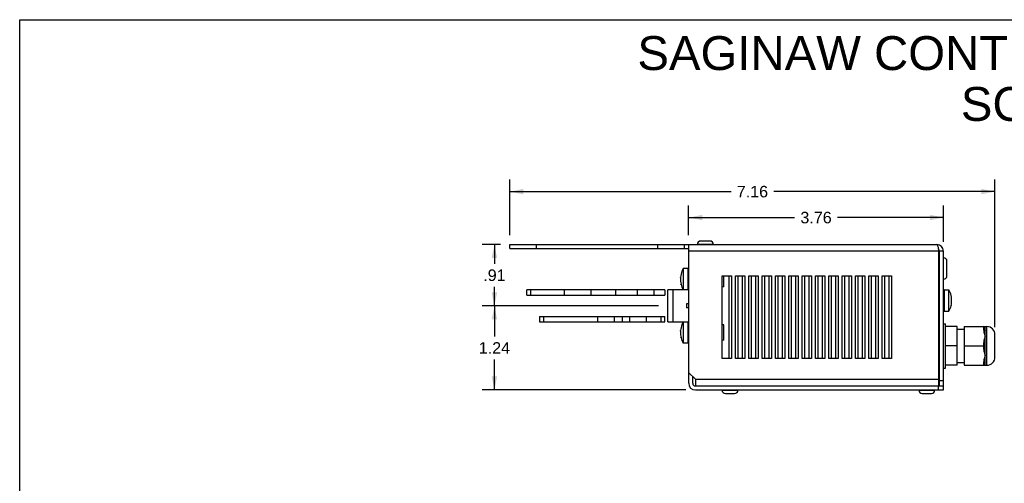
# Model space of a CAD drawing. Header units: inches. Extents: x 0 to 22, y 0 to 17.
# Tile 2 of 6: x 0 to 14.5, y 10.2 to 17. Entities that reach past the tile are written whole.
import ezdxf

# ---------------------------------------------------------------- set-up
doc = ezdxf.new("R2010")
doc.units = ezdxf.units.IN
doc.header["$LTSCALE"] = 1.21
doc.header["$MEASUREMENT"] = 0
doc.layers.get('0').update_dxf_attribs({"linetype": 'CONTINUOUS'})
doc.styles.get("Standard").update_dxf_attribs({"font": 'arial.ttf'})
doc.dimstyles.new('DIMSTYLE_1', dxfattribs={"dimtxt": 0.17, "dimasz": 0.2, "dimexe": 0.09, "dimexo": 0.07, "dimgap": 0.0425, "dimtad": 0, "dimtih": 1, "dimtoh": 1, "dimzin": 4, "dimdsep": 46, "dimtxsty": 'Standard', "dimblk": '_FILLED', "dimblk1": '_FILLED', "dimblk2": '_FILLED', "dimcen": 0.09, "dimazin": 1, "dimtfac": 1, "dimtofl": 0, "dimtmove": 0, "dimatfit": 3, "dimldrblk": '_FILLED', "dimfxl": 0, "dimtolj": 1, "dimtzin": 4, "dimarcsym": 0})

# ---------------------------------------------------------------- blocks, each defined once
blk = doc.blocks.new('_FILLED')
at = {"color": 0, "linetype": 'ByBlock'}
blk.add_solid([(0, 0), (-1, 0.2), (-1, -0.2)], dxfattribs=at)
blk = doc.blocks.new('*D8')
at = {"color": 2, "linetype": 'Continuous'}
for p, q in [((9.424, 12.776), (6.825, 12.776)), ((7.005, 12.776), (7.005, 12.326)), ((7.005, 11.536), (7.005, 11.986)), ((9.83, 11.536), (6.825, 11.536))]:
    blk.add_line(p, q, dxfattribs=at)
at = {"color": 2, "linetype": 'Continuous', "xscale": 0.2, "yscale": 0.2, "zscale": 0.2}
for p, rotation in [((7.005, 12.776), 90), ((7.005, 11.536), 270)]:
    blk.add_blockref('_FILLED', p, dxfattribs=dict(at, rotation=rotation))
at = {"color": 2, "linetype": 'Continuous', "insert": (7.005, 12.241), "char_height": 0.17, "width": 0.46197, "attachment_point": 2, "line_spacing_factor": 0.9}
blk.add_mtext('1.24', dxfattribs=at)
blk = doc.blocks.new('*D9')
at = {"color": 2, "linetype": 'Continuous'}
for p, q in [((7.093, 13.682), (6.825, 13.682)), ((7.005, 13.682), (7.005, 13.399)), ((7.005, 12.776), (7.005, 13.059)), ((9.424, 12.776), (6.825, 12.776))]:
    blk.add_line(p, q, dxfattribs=at)
at = {"color": 2, "linetype": 'Continuous', "xscale": 0.2, "yscale": 0.2, "zscale": 0.2}
for p, rotation in [((7.005, 13.682), 90), ((7.005, 12.776), 270)]:
    blk.add_blockref('_FILLED', p, dxfattribs=dict(at, rotation=rotation))
at = {"color": 2, "linetype": 'Continuous', "insert": (7.005, 13.314), "char_height": 0.17, "width": 0.32989, "attachment_point": 2, "line_spacing_factor": 0.9}
blk.add_mtext('.91', dxfattribs=at)
blk = doc.blocks.new('*D10')
at = {"color": 2, "linetype": 'Continuous'}
for p, q in [((7.233, 13.822), (7.233, 14.643)), ((14.391, 12.463), (14.391, 14.643)), ((7.233, 14.463), (10.496, 14.463)), ((14.391, 14.463), (11.128, 14.463))]:
    blk.add_line(p, q, dxfattribs=at)
at = {"color": 2, "linetype": 'Continuous', "xscale": 0.2, "yscale": 0.2, "zscale": 0.2, "rotation": 180}
blk.add_blockref('_FILLED', (7.233, 14.463), dxfattribs=at)
at = {"color": 2, "linetype": 'Continuous', "xscale": 0.2, "yscale": 0.2, "zscale": 0.2}
blk.add_blockref('_FILLED', (14.391, 14.463), dxfattribs=at)
at = {"color": 2, "linetype": 'Continuous', "insert": (10.812, 14.548), "char_height": 0.17, "width": 0.46197, "attachment_point": 2, "line_spacing_factor": 0.9}
blk.add_mtext('7.16', dxfattribs=at)
blk = doc.blocks.new('*D11')
at = {"color": 2, "linetype": 'Continuous'}
for p, q in [((9.871, 13.822), (9.871, 14.26)), ((13.631, 13.723), (13.631, 14.26)), ((9.871, 14.08), (11.435, 14.08)), ((13.631, 14.08), (12.067, 14.08))]:
    blk.add_line(p, q, dxfattribs=at)
at = {"color": 2, "linetype": 'Continuous', "xscale": 0.2, "yscale": 0.2, "zscale": 0.2, "rotation": 180}
blk.add_blockref('_FILLED', (9.871, 14.08), dxfattribs=at)
at = {"color": 2, "linetype": 'Continuous', "xscale": 0.2, "yscale": 0.2, "zscale": 0.2}
blk.add_blockref('_FILLED', (13.631, 14.08), dxfattribs=at)
at = {"color": 2, "linetype": 'Continuous', "insert": (11.751, 14.165), "char_height": 0.17, "width": 0.46197, "attachment_point": 2, "line_spacing_factor": 0.9}
blk.add_mtext('3.76', dxfattribs=at)

msp = doc.modelspace()

# ---------------------------------------------------------------- linework, layer by layer
at = {"color": 7, "linetype": 'Continuous'}
for p, q in [((0, 0), (0, 17)), ((0, 17), (22, 17)), ((7.233, 13.623), (7.233, 13.682)), ((7.233, 13.682), (13.533, 13.682)), ((7.627, 13.623), (7.627, 13.682)), ((9.418, 13.623), (9.418, 13.682)), ((9.812, 13.623), (9.812, 13.682)), ((9.871, 13.682), (9.871, 11.634)), ((9.999, 13.682), (9.999, 13.684)), ((10.235, 13.684), (9.999, 13.684)), ((10.186, 13.733), (10.048, 13.733)), ((10.235, 13.682), (10.235, 13.684)), ((7.233, 13.623), (9.871, 13.623)), ((13.564, 13.583), (9.871, 13.583)), ((13.564, 11.595), (13.564, 13.583)), ((13.631, 13.583), (13.572, 13.583)), ((13.572, 11.595), (13.572, 13.583)), ((13.631, 11.536), (13.631, 13.583)), ((13.572, 13.406), (13.564, 13.406)), ((13.633, 13.485), (13.631, 13.485)), ((13.633, 13.17), (13.633, 13.485)), ((13.682, 13.219), (13.682, 13.436)), ((9.758, 13.243), (9.758, 13.246)), ((9.791, 13.327), (9.791, 13.012)), ((9.863, 13.327), (9.791, 13.327)), ((9.863, 13.012), (9.863, 13.327)), ((13.572, 13.249), (13.564, 13.249)), ((9.751, 13.198), (9.752, 13.198)), ((9.752, 13.197), (9.751, 13.195)), ((9.751, 13.19), (9.758, 13.19)), ((9.751, 13.15), (9.758, 13.15)), ((9.751, 13.145), (9.752, 13.144)), ((9.752, 13.142), (9.751, 13.142)), ((9.752, 13.198), (9.752, 13.197)), ((9.752, 13.144), (9.752, 13.142)), ((9.758, 13.15), (9.758, 13.19)), ((9.758, 13.094), (9.758, 13.097)), ((10.365, 11.999), (10.365, 13.219)), ((10.365, 13.219), (10.503, 13.219)), ((10.391, 13.058), (10.391, 13.219)), ((10.462, 13.219), (10.462, 11.999)), ((10.503, 13.219), (10.503, 11.999)), ((10.562, 11.999), (10.562, 13.219)), ((10.562, 13.219), (10.7, 13.219)), ((10.6, 11.999), (10.6, 13.219)), ((10.659, 13.219), (10.659, 11.999)), ((10.7, 13.219), (10.7, 11.999)), ((10.759, 11.999), (10.759, 13.219)), ((10.759, 13.219), (10.897, 13.219)), ((10.796, 11.999), (10.796, 13.219)), ((10.855, 13.219), (10.855, 11.999)), ((10.897, 13.219), (10.897, 11.999)), ((10.956, 11.999), (10.956, 13.219)), ((10.956, 13.219), (11.094, 13.219)), ((10.993, 11.999), (10.993, 13.219)), ((11.052, 13.219), (11.052, 11.999)), ((11.094, 13.219), (11.094, 11.999)), ((11.153, 11.999), (11.153, 13.219)), ((11.153, 13.219), (11.291, 13.219)), ((11.19, 11.999), (11.19, 13.219)), ((11.249, 13.219), (11.249, 11.999)), ((11.291, 13.219), (11.291, 11.999)), ((11.35, 11.999), (11.35, 13.219)), ((11.35, 13.219), (11.487, 13.219)), ((11.387, 11.999), (11.387, 13.219)), ((11.446, 13.219), (11.446, 11.999)), ((11.487, 13.219), (11.487, 11.999)), ((11.546, 11.999), (11.546, 13.219)), ((11.546, 13.219), (11.684, 13.219)), ((11.584, 11.999), (11.584, 13.219)), ((11.643, 13.219), (11.643, 11.999)), ((11.684, 13.219), (11.684, 11.999)), ((11.743, 13.219), (11.881, 13.219)), ((11.743, 11.999), (11.743, 13.219)), ((11.781, 11.999), (11.781, 13.219)), ((11.84, 13.219), (11.84, 11.999)), ((11.881, 13.219), (11.881, 11.999)), ((11.94, 13.219), (12.078, 13.219)), ((11.94, 11.999), (11.94, 13.219)), ((11.978, 11.999), (11.978, 13.219)), ((12.037, 13.219), (12.037, 11.999)), ((12.078, 13.219), (12.078, 11.999)), ((12.137, 13.219), (12.275, 13.219)), ((12.137, 11.999), (12.137, 13.219)), ((12.174, 11.999), (12.174, 13.219)), ((12.233, 13.219), (12.233, 11.999)), ((12.275, 13.219), (12.275, 11.999)), ((12.334, 13.219), (12.472, 13.219)), ((12.334, 11.999), (12.334, 13.219)), ((12.371, 11.999), (12.371, 13.219)), ((12.43, 13.219), (12.43, 11.999)), ((12.472, 13.219), (12.472, 11.999)), ((12.531, 13.219), (12.668, 13.219)), ((12.531, 11.999), (12.531, 13.219)), ((12.568, 11.999), (12.568, 13.219)), ((12.627, 13.219), (12.627, 11.999)), ((12.668, 13.219), (12.668, 11.999)), ((12.728, 13.219), (12.865, 13.219)), ((12.728, 11.999), (12.728, 13.219)), ((12.765, 11.999), (12.765, 13.219)), ((12.824, 13.219), (12.824, 11.999)), ((12.865, 13.219), (12.865, 11.999)), ((13.633, 13.17), (13.631, 13.17)), ((7.481, 12.934), (7.481, 13.012)), ((9.52, 13.012), (7.481, 13.012)), ((7.481, 12.934), (9.52, 12.934)), ((7.541, 12.934), (7.541, 13.012)), ((8.033, 13.012), (8.033, 12.934)), ((8.426, 13.012), (8.426, 12.934)), ((8.793, 13.012), (8.793, 12.934)), ((9.11, 13.012), (9.11, 12.934)), ((9.358, 13.012), (9.358, 12.934)), ((9.52, 13.012), (9.52, 12.934)), ((9.564, 12.54), (9.564, 13.012)), ((9.871, 13.012), (9.564, 13.012)), ((9.643, 12.54), (9.643, 13.012)), ((10.391, 13.058), (10.365, 13.055)), ((13.639, 13.012), (13.711, 13.012)), ((13.639, 13.012), (13.639, 12.697)), ((13.711, 12.697), (13.711, 13.012)), ((13.744, 12.931), (13.744, 12.928)), ((9.84, 12.806), (9.84, 12.747)), ((9.871, 12.806), (9.84, 12.806)), ((13.564, 12.93), (13.572, 12.923)), ((13.564, 12.779), (13.572, 12.787)), ((13.744, 12.875), (13.751, 12.875)), ((13.744, 12.875), (13.744, 12.835)), ((13.744, 12.835), (13.751, 12.835)), ((13.751, 12.883), (13.751, 12.883)), ((13.751, 12.881), (13.751, 12.883)), ((13.751, 12.88), (13.751, 12.881)), ((13.751, 12.828), (13.751, 12.83)), ((13.751, 12.827), (13.751, 12.828)), ((13.751, 12.827), (13.751, 12.827)), ((9.871, 12.747), (9.84, 12.747)), ((13.639, 12.697), (13.711, 12.697)), ((13.744, 12.782), (13.744, 12.779)), ((7.668, 12.619), (7.668, 12.54)), ((7.668, 12.619), (9.518, 12.619)), ((7.668, 12.54), (9.518, 12.54)), ((7.728, 12.619), (7.728, 12.54)), ((8.524, 12.619), (8.524, 12.54)), ((8.774, 12.619), (8.774, 12.54)), ((8.892, 12.619), (8.892, 12.54)), ((8.996, 12.619), (8.996, 12.54)), ((9.246, 12.619), (9.246, 12.54)), ((9.46, 12.619), (9.46, 12.54)), ((9.518, 12.54), (9.518, 12.619)), ((9.564, 12.54), (9.871, 12.54)), ((9.791, 12.54), (9.791, 12.225)), ((9.863, 12.225), (9.863, 12.54)), ((10.391, 12.495), (10.365, 12.497)), ((13.631, 12.514), (13.663, 12.514)), ((13.663, 11.857), (13.663, 12.514)), ((9.751, 12.41), (9.752, 12.41)), ((9.752, 12.409), (9.751, 12.408)), ((9.751, 12.403), (9.758, 12.403)), ((9.751, 12.362), (9.758, 12.362)), ((9.751, 12.357), (9.752, 12.356)), ((9.752, 12.355), (9.751, 12.354)), ((9.752, 12.41), (9.752, 12.409)), ((9.752, 12.356), (9.752, 12.355)), ((9.758, 12.456), (9.758, 12.458)), ((9.758, 12.362), (9.758, 12.403)), ((10.391, 12.27), (10.391, 12.495)), ((13.564, 12.422), (13.572, 12.422)), ((13.832, 12.47), (13.663, 12.47)), ((13.832, 11.901), (13.832, 12.47)), ((13.832, 12.432), (13.938, 12.432)), ((13.938, 12.47), (14.273, 12.47)), ((13.938, 12.47), (13.938, 11.901)), ((14.226, 12.418), (14.226, 12.47)), ((14.245, 11.901), (14.245, 12.47)), ((14.273, 11.901), (14.273, 12.47)), ((14.391, 12.019), (14.391, 12.352)), ((9.758, 12.306), (9.758, 12.309)), ((9.863, 12.225), (9.791, 12.225)), ((10.391, 12.27), (10.365, 12.268)), ((14.226, 12.133), (14.226, 12.238)), ((13.832, 12.186), (13.663, 12.186)), ((13.938, 12.186), (14.237, 12.186)), ((10.503, 11.999), (10.365, 11.999)), ((10.7, 11.999), (10.562, 11.999)), ((10.897, 11.999), (10.759, 11.999)), ((11.094, 11.999), (10.956, 11.999)), ((11.291, 11.999), (11.153, 11.999)), ((11.487, 11.999), (11.35, 11.999)), ((11.684, 11.999), (11.546, 11.999)), ((11.881, 11.999), (11.743, 11.999)), ((12.078, 11.999), (11.94, 11.999)), ((12.275, 11.999), (12.137, 11.999)), ((12.472, 11.999), (12.334, 11.999)), ((12.668, 11.999), (12.531, 11.999)), ((12.865, 11.999), (12.728, 11.999)), ((13.564, 11.949), (13.572, 11.949)), ((13.832, 11.939), (13.938, 11.939)), ((14.226, 11.901), (14.226, 11.953)), ((9.97, 11.693), (9.871, 11.792)), ((13.631, 11.857), (13.663, 11.857)), ((13.832, 11.901), (13.663, 11.901)), ((13.938, 11.901), (14.273, 11.901)), ((9.93, 11.733), (9.93, 11.634)), ((9.97, 11.693), (9.97, 11.595)), ((9.97, 11.693), (13.564, 11.693)), ((13.572, 11.674), (13.631, 11.674)), ((9.97, 11.595), (13.631, 11.595)), ((9.97, 11.536), (13.631, 11.536)), ((10.363, 11.536), (10.363, 11.534)), ((10.363, 11.534), (10.6, 11.534)), ((10.413, 11.485), (10.55, 11.485)), ((10.6, 11.536), (10.6, 11.534)), ((13.267, 11.536), (13.267, 11.534)), ((13.267, 11.534), (13.503, 11.534)), ((13.316, 11.485), (13.454, 11.485)), ((13.503, 11.536), (13.503, 11.534)), ((13.552, 11.595), (13.552, 11.536))]:
    msp.add_line(p, q, dxfattribs=at)
for points in [[(13.533, 13.682), (13.536, 13.68), (13.539, 13.677), (13.542, 13.671), (13.545, 13.663), (13.548, 13.653), (13.552, 13.641), (13.555, 13.628), (13.558, 13.614), (13.561, 13.599), (13.564, 13.583)], [(9.751, 13.198), (9.751, 13.199), (9.751, 13.199), (9.751, 13.2), (9.751, 13.2), (9.751, 13.201)], [(9.751, 13.198), (9.751, 13.198), (9.751, 13.198), (9.751, 13.198)], [(9.751, 13.19), (9.751, 13.19), (9.751, 13.191), (9.751, 13.192), (9.751, 13.192), (9.751, 13.193), (9.751, 13.194), (9.751, 13.194), (9.751, 13.195)], [(9.751, 13.15), (9.751, 13.149), (9.751, 13.149), (9.751, 13.148), (9.751, 13.147), (9.751, 13.147), (9.751, 13.146), (9.751, 13.145), (9.751, 13.145)], [(9.751, 13.142), (9.751, 13.142), (9.751, 13.142), (9.751, 13.141)], [(9.751, 13.141), (9.751, 13.141), (9.751, 13.141), (9.751, 13.14), (9.751, 13.139), (9.751, 13.139)], [(13.751, 12.883), (13.751, 12.884), (13.751, 12.884), (13.751, 12.885), (13.751, 12.885), (13.751, 12.886)], [(13.751, 12.883), (13.751, 12.883), (13.751, 12.883), (13.751, 12.883)], [(13.751, 12.875), (13.751, 12.876), (13.751, 12.876), (13.751, 12.877), (13.751, 12.877), (13.751, 12.878), (13.751, 12.879), (13.751, 12.879), (13.751, 12.88)], [(13.751, 12.83), (13.751, 12.83), (13.751, 12.831), (13.751, 12.832), (13.751, 12.832), (13.751, 12.833), (13.751, 12.834), (13.751, 12.834), (13.751, 12.835)], [(13.751, 12.824), (13.751, 12.824), (13.751, 12.825), (13.751, 12.826), (13.751, 12.826), (13.751, 12.826), (13.751, 12.827), (13.751, 12.827), (13.751, 12.827)], [(9.751, 12.411), (9.751, 12.411), (9.751, 12.412), (9.751, 12.412), (9.751, 12.413), (9.751, 12.413)], [(9.751, 12.41), (9.751, 12.41), (9.751, 12.411), (9.751, 12.411)], [(9.751, 12.403), (9.751, 12.403), (9.751, 12.404), (9.751, 12.404), (9.751, 12.405), (9.751, 12.405), (9.751, 12.406), (9.751, 12.407), (9.751, 12.408)], [(9.751, 12.362), (9.751, 12.362), (9.751, 12.361), (9.751, 12.361), (9.751, 12.36), (9.751, 12.359), (9.751, 12.359), (9.751, 12.358), (9.751, 12.357)], [(9.751, 12.354), (9.751, 12.354), (9.751, 12.353), (9.751, 12.353), (9.751, 12.352), (9.751, 12.351)], [(9.751, 12.354), (9.751, 12.354), (9.751, 12.354), (9.751, 12.354)], [(14.226, 12.418), (14.228, 12.418), (14.231, 12.418), (14.233, 12.417), (14.235, 12.417), (14.238, 12.416), (14.239, 12.415)], [(14.226, 12.418), (14.226, 12.405), (14.228, 12.391), (14.231, 12.376), (14.235, 12.36), (14.24, 12.344), (14.245, 12.328)], [(14.239, 12.415), (14.241, 12.414), (14.243, 12.413), (14.244, 12.412), (14.245, 12.411), (14.245, 12.409), (14.245, 12.408)], [(14.245, 12.328), (14.24, 12.311), (14.235, 12.295), (14.231, 12.28), (14.228, 12.265), (14.226, 12.251), (14.226, 12.238)], [(14.239, 12.235), (14.238, 12.236), (14.235, 12.236), (14.233, 12.237), (14.231, 12.237), (14.228, 12.238), (14.226, 12.238)], [(14.245, 12.228), (14.245, 12.229), (14.245, 12.23), (14.244, 12.232), (14.243, 12.233), (14.241, 12.234), (14.239, 12.235)], [(14.226, 12.133), (14.228, 12.133), (14.231, 12.134), (14.233, 12.134), (14.235, 12.135), (14.238, 12.135), (14.239, 12.136)], [(14.226, 12.133), (14.226, 12.12), (14.228, 12.106), (14.231, 12.091), (14.235, 12.076), (14.24, 12.06), (14.245, 12.043)], [(14.237, 12.186), (14.241, 12.186), (14.243, 12.186), (14.245, 12.186)], [(14.239, 12.136), (14.241, 12.137), (14.243, 12.138), (14.244, 12.139), (14.245, 12.141), (14.245, 12.142), (14.245, 12.143)], [(14.245, 12.186), (14.245, 12.186), (14.245, 12.186)], [(14.245, 12.043), (14.24, 12.027), (14.235, 12.011), (14.231, 11.995), (14.228, 11.981), (14.226, 11.967), (14.226, 11.953)], [(14.239, 11.956), (14.238, 11.955), (14.235, 11.954), (14.233, 11.954), (14.231, 11.953), (14.228, 11.953), (14.226, 11.953)], [(14.245, 11.963), (14.245, 11.962), (14.245, 11.96), (14.244, 11.959), (14.243, 11.958), (14.241, 11.957), (14.239, 11.956)]]:
    msp.add_lwpolyline(points, dxfattribs=at)
for centre, radius, start, end in [((10.048, 13.684), 0.0492, 90, 180), ((10.186, 13.684), 0.0492, 0, 90), ((13.533, 13.583), 0.0984, 0, 90), ((13.533, 13.583), 0.0394, 0, 49.6074), ((13.633, 13.436), 0.0492, 0, 90), ((10.064, 13.17), 0.314, 166.536, 174.3362), ((10.064, 13.17), 0.315, 150, 166.0483), ((9.863, 13.319), 0.00787, 0, 90), ((10.064, 13.17), 0.314, 185.6638, 193.464), ((10.064, 13.17), 0.315, 193.9517, 210), ((13.633, 13.219), 0.0492, 270, 360), ((9.863, 13.02), 0.00787, 270, 360), ((13.639, 13.004), 0.00787, 90, 180), ((13.438, 12.855), 0.315, 13.9517, 30), ((13.438, 12.855), 0.314, 5.6638, 13.464), ((13.438, 12.855), 0.314, 346.536, 354.3362), ((13.639, 12.705), 0.00787, 180, 270), ((13.438, 12.855), 0.315, 330, 346.0483), ((10.064, 12.382), 0.315, 150, 166.0483), ((9.863, 12.532), 0.00787, 0, 90), ((10.064, 12.382), 0.314, 166.536, 174.3362), ((10.064, 12.382), 0.314, 185.6638, 193.464), ((14.226, 12.451), 0.0197, 0.0002, 90), ((14.273, 12.352), 0.118, 0, 90), ((10.064, 12.382), 0.315, 193.9517, 210), ((9.863, 12.233), 0.00787, 270, 360), ((14.226, 11.921), 0.0197, 270, 359.9998), ((14.273, 12.019), 0.118, 270, 360), ((9.97, 11.634), 0.0984, 180, 270), ((9.97, 11.634), 0.0394, 180, 270), ((13.533, 11.693), 0.0394, 323.3804, 348.4018), ((10.413, 11.534), 0.0492, 180, 270), ((10.55, 11.534), 0.0492, 270, 360), ((13.316, 11.534), 0.0492, 180, 270), ((13.454, 11.534), 0.0492, 270, 360), ((13.533, 11.693), 0.0984, 288.6726, 293.6309)]:
    msp.add_arc(centre, radius, start, end, dxfattribs=at)

# ---------------------------------------------------------------- texts
at = {"color": 2, "linetype": 'Continuous', "insert": (15.44, 16.757), "char_height": 0.5, "width": 12.62825, "attachment_point": 2, "line_spacing_factor": 0.9}
msp.add_mtext('SAGINAW CONTROL & ENGINEERING\\PSCE-E24I', dxfattribs=at)

# ---------------------------------------------------------------- dimensions: what is measured, and where the dimension line sits
at = {"color": 2, "linetype": 'Continuous'}
for base, p1, p2, angle, picture, middle in [((7.233, 14.463), (14.391, 12.393), (7.233, 13.752), 180, '*D10', (10.812, 14.462)), ((9.871, 14.08), (13.631, 13.653), (9.871, 13.752), 180, '*D11', (11.751, 14.079)), ((7.005, 12.776), (6.755, 13.682), (9.494, 12.776), 270, '*D9', (6.993, 13.228)), ((7.005, 12.776), (9.9, 11.536), (9.494, 12.776), 90, '*D8', (7.012, 12.156))]:
    dim = msp.add_linear_dim(base=base, p1=p1, p2=p2, angle=angle, dimstyle='DIMSTYLE_1', dxfattribs=at)
    dim.commit()
    dim.dimension.update_dxf_attribs({"geometry": picture, "text_midpoint": middle, "dimtype": 160})

doc.saveas('drawing.dxf')
